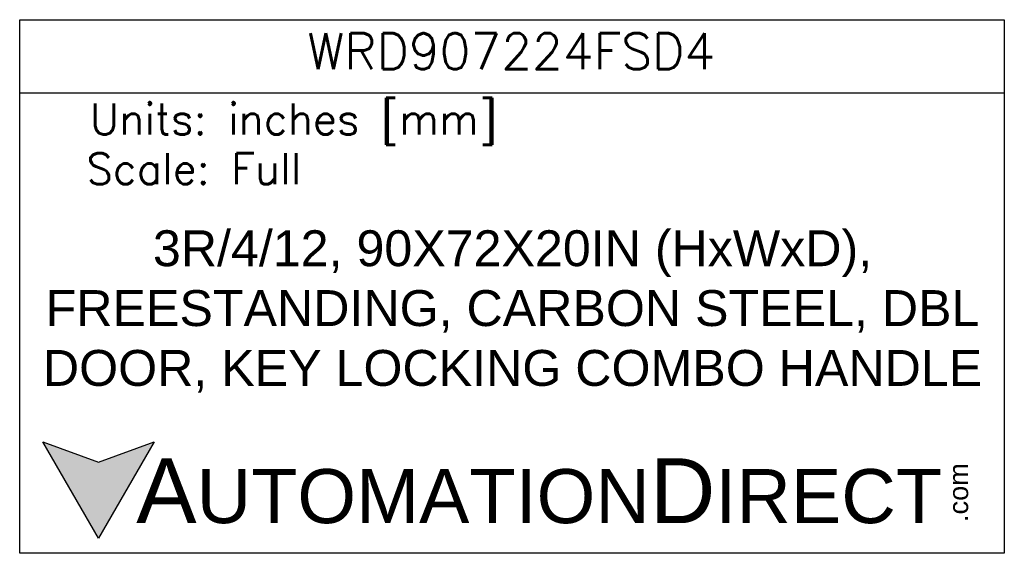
# Model space of a CAD drawing. Extents: x 785 to 1232, y 18 to 306.
# Tile 154 of 232: x 1135 to 1232, y 18 to 70. Entities that reach past the tile are written whole.
import ezdxf

# ---------------------------------------------------------------- set-up
doc = ezdxf.new("R2010")
doc.units = 0
doc.header["$LTSCALE"] = 4
doc.header["$MEASUREMENT"] = 0
doc.layers.add('TEXT', color=140, linetype='CONTINUOUS')
doc.styles.add('ROMANS', font='romans.shx')
doc.styles.get("Standard").update_dxf_attribs({"font": 'romans.shx'})
doc.styles.add('型式1', font='txt')

msp = doc.modelspace()

# ---------------------------------------------------------------- hatches: boundary and pattern name
at = {"layer": 'TEXT'}
msp.add_hatch(color=256, dxfattribs=at).paths.add_polyline_path([(1148.597, 28.818), (1143.151, 26.836), (1137.705, 28.818), (1143.151, 19.386)])

# ---------------------------------------------------------------- linework, layer by layer
msp.add_line((1135.444, 62.983), (1231.721, 62.983), dxfattribs=at)
for points in [[(1135.444, 17.942), (1135.444, 70.14), (1231.721, 70.14), (1231.721, 17.942)], [(1148.587, 28.841), (1143.141, 19.409), (1137.695, 28.841), (1143.141, 26.859)]]:
    msp.add_lwpolyline(points, close=True, dxfattribs=at)

# ---------------------------------------------------------------- texts
for s, insert, char_height, width, attachment_point, style in [('WRD907224FSD4', (1183.508, 67.05), 3.51145, 32.30203, 5, 'ROMANS'), (' Units: inches [mm]', (1140.241, 59.909), 3.02865, 48.13834, 4, 'ROMANS'), (' Scale: Full', (1139.892, 55.558), 3.02865, 48.13834, 4, 'ROMANS'), ('{\\fArial|b0|i0|c0|p34;     \\H1.2x;A\\H0.8333x;UTOMATION\\H1.2x;D\\H0.8333x;IRECT}', (1136.574, 24.027), 5.28838, 89.58348, 4, '型式1')]:
    msp.add_mtext(s, dxfattribs=dict(at, insert=insert, char_height=char_height, width=width, attachment_point=attachment_point, style=style))
at = {"layer": 'TEXT', "insert": (1183.635, 41.603), "char_height": 3.511447, "width": 94.86969, "attachment_point": 5}
msp.add_mtext('{\\fArial|b0|i0|c0|p34;3R/4/12, 90X72X20IN (HxWxD), FREESTANDING, CARBON STEEL, DBL DOOR, KEY LOCKING COMBO HANDLE}', dxfattribs=at)
at = {"layer": 'TEXT', "insert": (1226.277, 21.002), "char_height": 1.90382, "width": 5.64166, "attachment_point": 1, "rotation": 90, "style": '型式1'}
msp.add_mtext('{\\fArial|b0|i0|c0|p34;.com}', dxfattribs=at)

doc.saveas('drawing.dxf')
